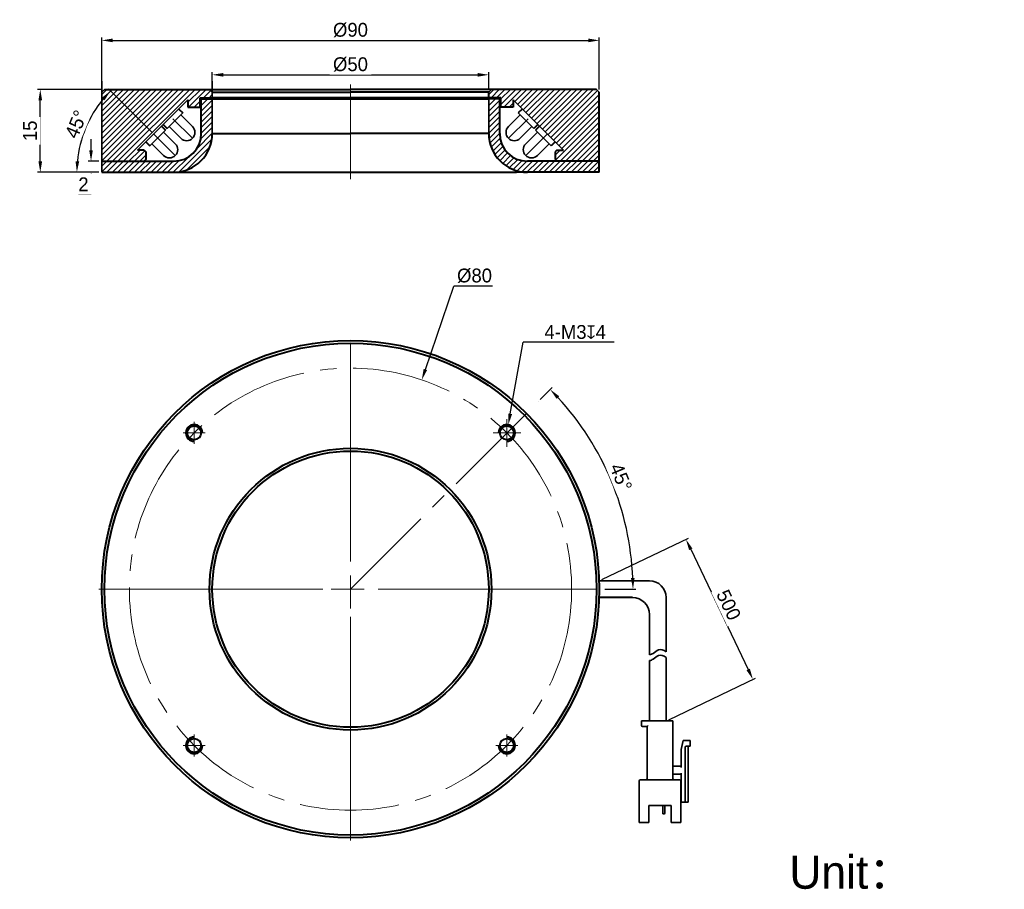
# Model space of a CAD drawing. Header units: inches. Extents: x -2800 to -2622, y -650 to -493.
import ezdxf

# ---------------------------------------------------------------- set-up
doc = ezdxf.new("R2010")
doc.units = ezdxf.units.IN
doc.header["$LTSCALE"] = 3
doc.header["$MEASUREMENT"] = 0
doc.header["$PDSIZE"] = -5
doc.linetypes.add('CENTERX2', pattern=[4, 2.5, -0.5, 0.5, -0.5])
doc.linetypes.add('点画线', pattern=[18, 12, -2, 2, -2])
doc.layers.get('0').update_dxf_attribs({"lineweight": 40})
doc.layers.get('Defpoints').update_dxf_attribs({"lineweight": 18})
for name, color, linetype, lineweight in [('中心线', 1, 'CENTERX2', 20), ('中心线层', 1, '点画线', 18), ('剖面线层', 4, 'Continuous', 18), ('尺寸线层', 3, 'Continuous', 18), ('明细栏文字', 6, 'Continuous', 18), ('粗实线层', 7, 'Continuous', 35)]:
    doc.layers.add(name, color=color, linetype=linetype, lineweight=lineweight)
doc.styles.get("Standard").update_dxf_attribs({"font": '兰亭黑 GBK.TTF'})
doc.dimstyles.new('CST Standard', dxfattribs={"dimtxt": 3.5, "dimasz": 2.5, "dimexe": 1, "dimexo": 1, "dimgap": 0.6, "dimtad": 1, "dimtoh": 1, "dimdsep": 46, "dimtxsty": 'Standard', "dimcen": -2.5, "dimdle": 5, "dimclrd": 8, "dimclre": 8, "dimadec": 1, "dimazin": 2, "dimtfac": 1, "dimtofl": 0, "dimtmove": 0, "dimatfit": 0, "dimfxl": 1, "dimtolj": 1, "dimarcsym": 0})
pattern_1 = [(45, (-2859.61205, -741.4656), (-0.5, 0.5), [])]

# ---------------------------------------------------------------- blocks, each defined once
blk = doc.blocks.new('*D92')
at = {"layer": 'Defpoints', "color": 0}
for p in [(-2715.3, -502.59), (-2765.3, -505.73), (-2715.3, -505.73)]:
    blk.add_point(p, dxfattribs=at)
at = {"layer": '尺寸线层', "color": 8, "linetype": 'Continuous', "lineweight": -2, "ltscale": 3}
for p, q in [((-2765.3, -505.23), (-2765.3, -502.09)), ((-2715.3, -505.23), (-2715.3, -502.09)), ((-2763.3, -502.59), (-2717.3, -502.59))]:
    blk.add_line(p, q, dxfattribs=at)
at = {"layer": '尺寸线层', "color": 8}
for points in [[(-2763.3, -502.26), (-2763.3, -502.93), (-2765.3, -502.59)], [(-2717.3, -502.93), (-2717.3, -502.26), (-2715.3, -502.59)]]:
    blk.add_solid(points, dxfattribs=at)
at = {"layer": '尺寸线层', "color": 0, "ltscale": 3, "insert": (-2740.3, -500.72), "char_height": 2.5, "attachment_point": 5, "bg_fill": 3, "box_fill_scale": 1.25, "bg_fill_color": 9, "bg_fill_true_color": 13158600, "bg_fill_transparency": 0}
blk.add_mtext('\\A1;%%C50', dxfattribs=at)
blk = doc.blocks.new('*D93')
at = {"layer": 'Defpoints', "color": 0}
for p in [(-2695.31, -594.16), (-2667.5, -612.02), (-2683.19, -619.52)]:
    blk.add_point(p, dxfattribs=at)
at = {"layer": '尺寸线层', "color": 8, "linetype": 'Continuous', "lineweight": -2, "ltscale": 3}
for p, q in [((-2694.86, -593.94), (-2679.16, -586.44)), ((-2678.75, -588.46), (-2668.36, -610.22)), ((-2682.74, -619.31), (-2667.04, -611.81))]:
    blk.add_line(p, q, dxfattribs=at)
at = {"layer": '尺寸线层', "color": 8}
for points in [[(-2678.45, -588.32), (-2679.05, -588.61), (-2679.62, -586.66)], [(-2668.66, -610.36), (-2668.06, -610.07), (-2667.5, -612.02)]]:
    blk.add_solid(points, dxfattribs=at)
at = {"layer": '尺寸线层', "color": 0, "ltscale": 3, "insert": (-2671.89, -598.54), "char_height": 2.5, "attachment_point": 5, "rotation": 295.541, "bg_fill": 3, "box_fill_scale": 1.25, "bg_fill_color": 9, "bg_fill_true_color": 13158600, "bg_fill_transparency": 0}
blk.add_mtext('\\A1;500', dxfattribs=at)
blk = doc.blocks.new('*D94')
at = {"layer": 'Defpoints', "color": 0}
for p in [(-2695.3, -496.36), (-2785.3, -505.73), (-2695.3, -505.73)]:
    blk.add_point(p, dxfattribs=at)
at = {"layer": '尺寸线层', "color": 8, "linetype": 'Continuous', "lineweight": -2, "ltscale": 3}
for p, q in [((-2785.3, -505.23), (-2785.3, -495.86)), ((-2783.3, -496.36), (-2697.3, -496.36)), ((-2695.3, -505.23), (-2695.3, -495.86))]:
    blk.add_line(p, q, dxfattribs=at)
at = {"layer": '尺寸线层', "color": 8}
for points in [[(-2783.3, -496.03), (-2783.3, -496.7), (-2785.3, -496.36)], [(-2697.3, -496.7), (-2697.3, -496.03), (-2695.3, -496.36)]]:
    blk.add_solid(points, dxfattribs=at)
at = {"layer": '尺寸线层', "color": 0, "ltscale": 3, "insert": (-2740.3, -494.49), "char_height": 2.5, "attachment_point": 5, "bg_fill": 3, "box_fill_scale": 1.25, "bg_fill_color": 9, "bg_fill_true_color": 13158600, "bg_fill_transparency": 0}
blk.add_mtext('\\A1;%%C90', dxfattribs=at)
blk = doc.blocks.new('*D95')
at = {"layer": 'Defpoints', "color": 0}
for p in [(-2796.41, -505.23), (-2784.8, -505.23), (-2785.3, -520.23)]:
    blk.add_point(p, dxfattribs=at)
at = {"layer": '尺寸线层', "color": 8, "linetype": 'Continuous', "lineweight": -2, "ltscale": 3}
for p, q in [((-2785.3, -505.23), (-2796.91, -505.23)), ((-2796.41, -518.23), (-2796.41, -507.23)), ((-2785.8, -520.23), (-2796.91, -520.23))]:
    blk.add_line(p, q, dxfattribs=at)
at = {"layer": '尺寸线层', "color": 8}
for points in [[(-2796.08, -507.23), (-2796.75, -507.23), (-2796.41, -505.23)], [(-2796.75, -518.23), (-2796.08, -518.23), (-2796.41, -520.23)]]:
    blk.add_solid(points, dxfattribs=at)
at = {"layer": '尺寸线层', "color": 0, "ltscale": 3, "insert": (-2798.26, -512.73), "char_height": 2.5, "attachment_point": 5, "rotation": 90, "bg_fill": 3, "box_fill_scale": 1.25, "bg_fill_color": 9, "bg_fill_true_color": 13158600, "bg_fill_transparency": 0}
blk.add_mtext('\\A1;15', dxfattribs=at)
blk = doc.blocks.new('*D96')
at = {"layer": 'Defpoints', "color": 0}
for p in [(-2706.32, -561.71), (-2690.94, -582.46), (-2785.8, -595.68), (-2740.3, -595.68), (-2694.8, -595.68)]:
    blk.add_point(p, dxfattribs=at)
at = {"layer": '尺寸线层', "color": 8, "linetype": 'Continuous', "lineweight": -2, "ltscale": 3}
for p, q in [((-2705.97, -561.35), (-2703.81, -559.2)), ((-2694.3, -595.68), (-2688.7, -595.68))]:
    blk.add_line(p, q, dxfattribs=at)
blk.add_arc((-2740.3, -595.68), 51.1, 2.2428, 42.7572, dxfattribs=at)
at = {"layer": '尺寸线层', "color": 8}
for points in [[(-2702.54, -560.76), (-2703.02, -561.22), (-2704.17, -559.55)], [(-2689.57, -593.69), (-2688.91, -593.68), (-2689.2, -595.68)]]:
    blk.add_solid(points, dxfattribs=at)
at = {"layer": '尺寸线层', "color": 0, "ltscale": 3, "insert": (-2691.38, -575.42), "char_height": 2.5, "attachment_point": 5, "rotation": 292.5, "bg_fill": 3, "box_fill_scale": 1.25, "bg_fill_color": 9, "bg_fill_true_color": 13158600, "bg_fill_transparency": 0}
blk.add_mtext('\\A1;45%%d', dxfattribs=at)
blk = doc.blocks.new('*D97')
at = {"layer": 'Defpoints', "color": 0}
for p in [(-2727.4, -557.82), (-2753.19, -633.55)]:
    blk.add_point(p, dxfattribs=at)
at = {"layer": '尺寸线层', "color": 8, "linetype": 'Continuous', "ltscale": 3}
for p, q in [((-2740.3, -590.68), (-2740.3, -553.18)), ((-2740.3, -598.18), (-2740.3, -593.18)), ((-2745.3, -595.68), (-2782.8, -595.68)), ((-2742.8, -595.68), (-2737.8, -595.68)), ((-2735.3, -595.68), (-2697.8, -595.68)), ((-2740.3, -600.68), (-2740.3, -638.18))]:
    blk.add_line(p, q, dxfattribs=at)
at = {"layer": '尺寸线层', "color": 8}
blk.add_solid([(-2727.07, -555.82), (-2726.44, -556.03), (-2727.4, -557.82)], dxfattribs=at)
at = {"layer": '尺寸线层', "color": 0, "ltscale": 3, "insert": (-2717.86, -538.96), "char_height": 2.5, "attachment_point": 5, "bg_fill": 3, "box_fill_scale": 1.25, "bg_fill_color": 9, "bg_fill_true_color": 13158600, "bg_fill_transparency": 0}
blk.add_mtext('\\A1;%%C80', dxfattribs=at)
at = {"layer": '尺寸线层', "color": 8, "linetype": 'Continuous', "lineweight": -2, "ltscale": 3}
for p in [(-2726.76, -555.92), (-2714.61, -540.84)]:
    blk.add_line(p, (-2721.62, -540.84), dxfattribs=at)
blk = doc.blocks.new('*D98')
at = {"layer": 'Defpoints', "color": 0}
for p in [(-2711.75, -565.92), (-2712.28, -568.87)]:
    blk.add_point(p, dxfattribs=at)
at = {"layer": '尺寸线层', "color": 8, "linetype": 'Continuous', "lineweight": -2, "ltscale": 3}
blk.add_line((-2711.4, -563.95), (-2709.07, -550.99), dxfattribs=at)
at = {"layer": '尺寸线层', "color": 8, "linetype": 'Continuous', "ltscale": 3}
for p, q in [((-2712.01, -569.9), (-2712.01, -564.9)), ((-2714.51, -567.4), (-2709.51, -567.4))]:
    blk.add_line(p, q, dxfattribs=at)
at = {"layer": '尺寸线层', "color": 8}
blk.add_solid([(-2711.72, -563.89), (-2711.07, -564.01), (-2711.75, -565.92)], dxfattribs=at)
at = {"layer": '尺寸线层', "color": 0, "ltscale": 3, "insert": (-2699.66, -549.15), "char_height": 2.5, "attachment_point": 5, "bg_fill": 3, "box_fill_scale": 1.25, "bg_fill_color": 9, "bg_fill_true_color": 13158600, "bg_fill_transparency": 0}
blk.add_mtext('\\A1;\\A1;4-M3{\\fGDT|b1|i0|c0|p2;\\C7;x}4', dxfattribs=at)
at = {"layer": '尺寸线层', "color": 8, "linetype": 'Continuous', "lineweight": -2, "ltscale": 3}
blk.add_line((-2692.61, -550.99), (-2709.07, -550.99), dxfattribs=at)
blk = doc.blocks.new('*D99')
at = {"layer": 'Defpoints', "color": 0}
for p in [(-2775.88, -513.31), (-2771.99, -517.19), (-2785.3, -520.23), (-2772.3, -520.23)]:
    blk.add_point(p, dxfattribs=at)
at = {"layer": '尺寸线层', "color": 8, "linetype": 'Continuous', "lineweight": -2, "ltscale": 3}
for p, q in [((-2776.23, -512.95), (-2784.05, -505.14)), ((-2785.8, -520.23), (-2790.3, -520.23))]:
    blk.add_line(p, q, dxfattribs=at)
blk.add_arc((-2768.95, -520.23), 20.85, 140.4993, 174.5008, dxfattribs=at)
at = {"layer": '尺寸线层', "color": 8}
for points in [[(-2784.79, -507.19), (-2785.28, -506.75), (-2783.69, -505.49)], [(-2790.03, -518.22), (-2789.37, -518.25), (-2789.8, -520.23)]]:
    blk.add_solid(points, dxfattribs=at)
at = {"layer": '尺寸线层', "color": 0, "ltscale": 3, "insert": (-2789.92, -511.54), "char_height": 2.5, "attachment_point": 5, "rotation": 67.5, "bg_fill": 3, "box_fill_scale": 1.25, "bg_fill_color": 9, "bg_fill_true_color": 13158600, "bg_fill_transparency": 0}
blk.add_mtext('\\A1;45%%d', dxfattribs=at)
at = {"layer": 'Defpoints', "color": 0}
blk.add_point((-2787.01, -509.81), dxfattribs=at)
blk = doc.blocks.new('*D100')
at = {"layer": 'Defpoints', "color": 0}
for p in [(-2785.3, -518.23), (-2785.3, -520.23)]:
    blk.add_point(p, dxfattribs=at)
at = {"layer": '尺寸线层', "color": 8, "linetype": 'Continuous', "lineweight": -2, "ltscale": 3}
for p, q in [((-2787.23, -516.23), (-2787.23, -514.23)), ((-2785.8, -518.23), (-2787.73, -518.23)), ((-2785.8, -520.23), (-2787.73, -520.23)), ((-2787.23, -522.23), (-2787.23, -524.23)), ((-2787.23, -524.23), (-2789.47, -524.23))]:
    blk.add_line(p, q, dxfattribs=at)
at = {"layer": '尺寸线层', "color": 8}
for points in [[(-2787.56, -516.23), (-2786.9, -516.23), (-2787.23, -518.23)], [(-2786.9, -522.23), (-2787.56, -522.23), (-2787.23, -520.23)]]:
    blk.add_solid(points, dxfattribs=at)
at = {"layer": '尺寸线层', "color": 0, "ltscale": 3, "insert": (-2788.6, -522.41), "char_height": 2.5, "attachment_point": 5, "bg_fill": 3, "box_fill_scale": 1.25, "bg_fill_color": 9, "bg_fill_true_color": 13158600, "bg_fill_transparency": 0}
blk.add_mtext('\\A1;2', dxfattribs=at)
at = {"layer": 'Defpoints', "color": 0}
blk.add_point((-2787.23, -520.23), dxfattribs=at)

msp = doc.modelspace()

# ---------------------------------------------------------------- linework, layer by layer
at = {"color": 0, "ltscale": 3}
for p, q in [((-2765.297, -505.734), (-2740.297, -505.734)), ((-2769.697, -507.127), (-2769.697, -508.437)), ((-2767.497, -508.437), (-2767.497, -506.731)), ((-2767.497, -506.731), (-2765.297, -506.731)), ((-2767.297, -506.931), (-2765.297, -506.931)), ((-2767.297, -513.229), (-2767.297, -506.931)), ((-2715.297, -506.731), (-2765.297, -506.731)), ((-2765.297, -506.931), (-2715.297, -506.931)), ((-2713.097, -506.731), (-2715.297, -506.731)), ((-2713.297, -506.931), (-2715.297, -506.931)), ((-2713.297, -513.229), (-2713.297, -506.931)), ((-2713.097, -508.437), (-2713.097, -506.731)), ((-2710.897, -507.127), (-2710.897, -508.437)), ((-2771.35, -508.78), (-2770.643, -509.487)), ((-2769.697, -508.437), (-2767.497, -508.437)), ((-2710.897, -508.437), (-2713.097, -508.437)), ((-2709.244, -508.78), (-2709.951, -509.487)), ((-2774.461, -511.891), (-2773.754, -512.598)), ((-2774.178, -511.608), (-2773.471, -512.316)), ((-2706.415, -511.608), (-2707.122, -512.316)), ((-2706.133, -511.891), (-2706.84, -512.598)), ((-2777.29, -514.72), (-2776.583, -515.427)), ((-2765.297, -513.229), (-2740.297, -513.229)), ((-2715.297, -513.229), (-2740.297, -513.229)), ((-2703.304, -514.72), (-2704.011, -515.427)), ((-2777.597, -516.227), (-2778.797, -516.227)), ((-2777.597, -516.227), (-2777.297, -516.527)), ((-2702.997, -516.227), (-2703.297, -516.527)), ((-2702.997, -516.227), (-2701.797, -516.227)), ((-2777.297, -517.929), (-2777.597, -518.229)), ((-2777.297, -516.527), (-2777.297, -517.929)), ((-2695.297, -518.229), (-2708.297, -518.229)), ((-2703.297, -516.527), (-2703.297, -517.929)), ((-2703.297, -517.929), (-2702.997, -518.229)), ((-2772.297, -520.229), (-2710.297, -520.229)), ((-2708.297, -520.229), (-2710.297, -520.229)), ((-2695.297, -520.229), (-2708.297, -520.229)), ((-2689.281, -597.204), (-2695.323, -597.204))]:
    msp.add_line(p, q, dxfattribs=at)
for centre, radius in [((-2768.581, -567.398), 1.25), ((-2712.013, -567.398), 1.25), ((-2712.013, -567.398), 1.25), ((-2740.297, -595.682), 25.498), ((-2740.297, -595.682), 25), ((-2768.581, -623.966), 1.25), ((-2712.013, -623.966), 1.25)]:
    msp.add_circle(centre, radius, dxfattribs=at)
for centre, radius, start, end in [((-2772.297, -513.229), 5, 270, 0), ((-2772.297, -513.229), 7, 270, 0), ((-2708.297, -513.229), 7, 180, 270), ((-2708.297, -513.229), 5, 180, 270), ((-2768.581, -567.398), 1.5, 0, 270), ((-2712.013, -567.398), 1.5, 270, 180), ((-2712.013, -567.398), 1.5, 270, 180), ((-2768.581, -623.966), 1.5, 90, 0), ((-2712.013, -623.966), 1.5, 180, 90)]:
    msp.add_arc(centre, radius, start, end, dxfattribs=at)
at = {"layer": '中心线', "color": 0, "ltscale": 3}
msp.add_line((-2740.297, -504.327), (-2740.297, -521.492), dxfattribs=at)
at = {"layer": '中心线层', "color": 0}
for p, q in [((-2772.411, -510.548), (-2768.875, -514.083)), ((-2708.183, -510.548), (-2711.719, -514.083)), ((-2775.876, -513.305), (-2771.986, -517.195)), ((-2704.718, -513.305), (-2708.607, -517.195)), ((-2740.297, -641.182), (-2740.297, -550.182)), ((-2768.581, -569.398), (-2768.581, -565.398)), ((-2712.013, -569.398), (-2712.013, -565.398)), ((-2712.013, -569.398), (-2712.013, -565.398)), ((-2766.581, -567.398), (-2770.581, -567.398)), ((-2714.013, -567.398), (-2710.013, -567.398)), ((-2714.013, -567.398), (-2710.013, -567.398)), ((-2768.581, -621.966), (-2768.581, -625.966)), ((-2712.013, -621.966), (-2712.013, -625.966)), ((-2766.581, -623.966), (-2770.581, -623.966)), ((-2714.013, -623.966), (-2710.013, -623.966))]:
    msp.add_line(p, q, dxfattribs=at)
at = {"layer": '中心线层', "color": 0, "ltscale": 0.5}
msp.add_line((-2740.297, -595.682), (-2706.321, -561.706), dxfattribs=at)
msp.add_circle((-2740.297, -595.682), 40, dxfattribs=at)
at = {"layer": '粗实线层', "color": 0, "ltscale": 3}
for p, q in [((-2785.297, -520.229), (-2785.297, -503.734)), ((-2784.797, -505.234), (-2785.297, -505.734)), ((-2765.795, -505.234), (-2765.297, -505.734)), ((-2778.797, -516.227), (-2769.697, -507.127)), ((-2765.297, -513.229), (-2765.297, -506.931)), ((-2715.297, -513.229), (-2715.297, -506.931)), ((-2701.797, -516.227), (-2710.897, -507.127)), ((-2770.643, -509.487), (-2773.471, -512.316)), ((-2770.996, -509.841), (-2768.875, -511.962)), ((-2709.597, -509.841), (-2711.719, -511.962)), ((-2709.951, -509.487), (-2707.122, -512.316)), ((-2773.754, -512.598), (-2776.583, -515.427)), ((-2773.118, -511.962), (-2770.996, -514.083)), ((-2707.476, -511.962), (-2709.597, -514.083)), ((-2706.84, -512.598), (-2704.011, -515.427)), ((-2774.108, -512.952), (-2771.986, -515.073)), ((-2706.486, -512.952), (-2708.607, -515.073)), ((-2776.229, -515.073), (-2774.108, -517.195)), ((-2704.365, -515.073), (-2706.486, -517.195)), ((-2686.237, -594.16), (-2695.323, -594.16)), ((-2683.194, -597.204), (-2683.194, -607.01)), ((-2686.237, -600.247), (-2686.237, -607.565)), ((-2686.237, -608.606), (-2686.237, -619.523)), ((-2683.194, -608.051), (-2683.194, -619.523))]:
    msp.add_line(p, q, dxfattribs=at)
at = {"layer": '粗实线层', "color": 0}
for p, q in [((-2687.658, -620.335), (-2687.658, -619.523)), ((-2687.658, -619.523), (-2681.976, -619.523)), ((-2681.976, -629.973), (-2681.976, -619.523)), ((-2687.455, -620.538), (-2686.643, -620.538)), ((-2686.643, -629.973), (-2686.643, -620.538)), ((-2680.15, -623.074), (-2680.455, -624.697)), ((-2678.831, -623.074), (-2680.15, -623.074)), ((-2678.831, -624.089), (-2678.831, -623.074)), ((-2680.455, -624.697), (-2680.455, -627.944)), ((-2679.744, -634.234), (-2679.744, -624.291)), ((-2679.541, -624.089), (-2678.831, -624.089)), ((-2679.237, -634.234), (-2679.237, -624.089)), ((-2680.455, -627.741), (-2681.773, -627.741)), ((-2688.063, -637.886), (-2688.063, -630.379)), ((-2687.86, -630.176), (-2680.759, -630.176)), ((-2681.773, -629.161), (-2680.455, -629.161)), ((-2680.556, -637.886), (-2680.556, -630.379)), ((-2680.455, -628.958), (-2680.455, -634.234)), ((-2680.455, -633.016), (-2680.556, -633.016)), ((-2682.281, -634.842), (-2686.339, -634.842)), ((-2686.339, -637.886), (-2686.339, -634.842)), ((-2683.803, -634.842), (-2683.803, -636.242)), ((-2683.447, -634.842), (-2683.447, -636.242)), ((-2682.281, -637.886), (-2682.281, -634.842)), ((-2680.556, -634.234), (-2679.237, -634.234)), ((-2683.549, -636.344), (-2683.702, -636.344)), ((-2686.339, -637.886), (-2688.063, -637.886)), ((-2680.556, -637.886), (-2682.281, -637.886))]:
    msp.add_line(p, q, dxfattribs=at)
at = {"layer": '粗实线层', "color": 0, "ltscale": 3}
for centre, radius, start, end in [((-2769.936, -513.023), 1.5, 225.0001, 45.0001), ((-2710.658, -513.023), 1.5, 134.9999, 314.9999), ((-2773.047, -516.134), 1.5, 225.0001, 45.0001), ((-2707.547, -516.134), 1.5, 134.9999, 314.9999), ((-2686.237, -597.204), 3.044, 0, 90), ((-2689.281, -600.247), 3.044, 0, 90)]:
    msp.add_arc(centre, radius, start, end, dxfattribs=at)
at = {"layer": '粗实线层', "color": 0}
for centre, radius, start, end in [((-2687.455, -620.335), 0.203, 180, 270), ((-2679.541, -624.291), 0.203, 90, 180), ((-2681.773, -627.538), 0.203, 180, 270), ((-2687.86, -630.379), 0.203, 90, 180), ((-2686.846, -629.973), 0.203, 270, 0), ((-2681.773, -629.364), 0.203, 90, 180), ((-2681.773, -629.973), 0.203, 180, 270), ((-2680.759, -630.379), 0.203, 0, 90), ((-2683.702, -636.242), 0.101, 180, 270), ((-2683.549, -636.242), 0.101, 270, 0)]:
    msp.add_arc(centre, radius, start, end, dxfattribs=at)
at = {"layer": '粗实线层', "color": 0, "ltscale": 3}
for points, knots in [([(-2686.237, -607.565), (-2685.995, -607.528), (-2685.438, -607.326), (-2684.48, -606.358), (-2683.68, -606.663), (-2683.194, -607.01)], [0, 0, 0, 0, 317.7640133, 748.6513613, 1380.7957549, 1380.7957549, 1380.7957549, 1380.7957549]), ([(-2686.237, -608.606), (-2685.995, -608.569), (-2685.438, -608.366), (-2684.48, -607.399), (-2683.68, -607.704), (-2683.194, -608.051)], [0, 0, 0, 0, 317.2216419, 747.3735354, 1378.4389615, 1378.4389615, 1378.4389615, 1378.4389615])]:
    msp.add_open_spline(points, degree=3, knots=knots, dxfattribs=at)
at = {"layer": '粗实线层', "color": 0}
msp.add_open_spline([(-2686.643, -620.538), (-2686.64, -620.535), (-2686.631, -620.526), (-2686.612, -620.507), (-2686.584, -620.479), (-2686.552, -620.446), (-2686.515, -620.41), (-2686.478, -620.373), (-2686.453, -620.347), (-2686.44, -620.335)], degree=3, knots=[0, 0, 0, 0, 112.2224716, 397.6375794, 794.4353833, 1262.4363742, 1773.5916603, 2304.3684067, 2831.402444, 2831.402444, 2831.402444, 2831.402444], dxfattribs=at)

# ---------------------------------------------------------------- texts
at = {"layer": '明细栏文字', "color": 0, "ltscale": 3, "insert": (-2660.911, -643.898), "char_height": 6, "width": 32.50612, "attachment_point": 1}
msp.add_mtext('Unit：mm', dxfattribs=at)

# ---------------------------------------------------------------- next in the draw order: dimensions: what is measured, and where the dimension line sits
at = {"layer": '尺寸线层', "color": 0, "ltscale": 3}
dim = msp.add_linear_dim(base=(-2715.297, -502.594), p1=(-2765.297, -505.734), p2=(-2715.297, -505.734), dimstyle='CST Standard', override={"dimtxt": 2.5, "dimasz": 2, "dimexe": 0.49975, "dimexo": 0.49975, "dimgap": 0.49975, "dimpost": '%%C<>', "dimsah": 1, "dimdle": 4, "dimtfill": 1, "dimtzin": 8}, dxfattribs=at)
dim.commit()
dim.dimension.update_dxf_attribs({"geometry": '*D92', "text_midpoint": (-2740.297, -500.719)})
dim = msp.add_linear_dim(base=(-2667.495, -612.022), p1=(-2695.313, -594.16), p2=(-2683.194, -619.523), angle=295.54102, text='500', dimstyle='CST Standard', override={"dimscale": 1, "dimtxt": 2.5, "dimasz": 2, "dimexe": 0.49975, "dimexo": 0.49975, "dimgap": 0.49975, "dimsah": 1, "dimdle": 4, "dimtfill": 1}, dxfattribs=at)
dim.commit()
dim.dimension.update_dxf_attribs({"geometry": '*D93', "text_midpoint": (-2671.888, -598.544)})

# ---------------------------------------------------------------- next in the draw order: linework, layer by layer
at = {"color": 0, "ltscale": 3}
for radius in [45, 44.5]:
    msp.add_circle((-2740.297, -595.682), radius, dxfattribs=at)
at = {"layer": '中心线层', "color": 0}
msp.add_line((-2785.797, -595.682), (-2694.797, -595.682), dxfattribs=at)

# ---------------------------------------------------------------- next in the draw order: dimensions: what is measured, and where the dimension line sits
at = {"layer": '尺寸线层', "color": 0, "ltscale": 3}
dim = msp.add_linear_dim(base=(-2695.297, -496.363), p1=(-2785.297, -505.734), p2=(-2695.297, -505.734), dimstyle='CST Standard', override={"dimtxt": 2.5, "dimasz": 2, "dimexe": 0.49975, "dimexo": 0.49975, "dimgap": 0.49975, "dimpost": '%%C<>', "dimsah": 1, "dimdle": 4, "dimtfill": 1, "dimtzin": 8}, dxfattribs=at)
dim.commit()
dim.dimension.update_dxf_attribs({"geometry": '*D94', "text_midpoint": (-2740.297, -494.489)})

# ---------------------------------------------------------------- next in the draw order: linework, layer by layer
at = {"color": 0, "ltscale": 3}
for p, q in [((-2695.797, -505.234), (-2740.297, -505.234)), ((-2715.297, -505.734), (-2740.297, -505.734)), ((-2715.297, -506.731), (-2715.297, -505.734)), ((-2695.297, -520.229), (-2695.297, -505.734))]:
    msp.add_line(p, q, dxfattribs=at)
at = {"layer": '中心线', "color": 0, "ltscale": 3}
msp.add_line((-2740.297, -504.327), (-2740.297, -521.492), dxfattribs=at)
at = {"layer": '粗实线层', "color": 0, "ltscale": 3}
for p, q in [((-2765.297, -506.731), (-2765.297, -503.734)), ((-2783.297, -505.234), (-2783.297, -505.234)), ((-2714.799, -505.234), (-2715.297, -505.734)), ((-2697.297, -505.234), (-2697.297, -505.234)), ((-2695.797, -505.234), (-2695.297, -505.734))]:
    msp.add_line(p, q, dxfattribs=at)

# ---------------------------------------------------------------- next in the draw order: dimensions: what is measured, and where the dimension line sits
at = {"layer": '尺寸线层', "color": 0, "ltscale": 3}
dim = msp.add_linear_dim(base=(-2796.4132, -505.2339), p1=(-2785.2969, -520.229), p2=(-2784.7969, -505.2339), angle=90, dimstyle='CST Standard', override={"dimtxt": 2.5, "dimasz": 2, "dimexe": 0.49975, "dimexo": 0.49975, "dimgap": 0.49975, "dimsah": 1, "dimdle": 4, "dimtfill": 1, "dimtzin": 8}, dxfattribs=at)
dim.commit()
dim.dimension.update_dxf_attribs({"geometry": '*D95', "text_midpoint": (-2798.2611, -512.7315)})
dim = msp.add_angular_dim_2l(base=(-2690.943, -582.458), line1=((-2785.797, -595.682), (-2694.797, -595.682)), line2=((-2740.297, -595.682), (-2706.321, -561.706)), dimstyle='CST Standard', override={"dimtxt": 2.5, "dimasz": 2, "dimexe": 0.49975, "dimexo": 0.49975, "dimgap": 0.49975, "dimtad": 1, "dimtih": 0, "dimtoh": 0, "dimsah": 1, "dimdle": 4, "dimtdec": 1, "dimtfill": 1, "dimtzin": 8}, dxfattribs=at)
dim.commit()
dim.dimension.update_dxf_attribs({"geometry": '*D96', "text_midpoint": (-2691.384, -575.422)})

# ---------------------------------------------------------------- next in the draw order: hatches: boundary and pattern name
at = {"layer": '剖面线层', "ltscale": 3}
h = msp.add_hatch(dxfattribs=at)
h.set_pattern_fill('JIS_WOOD', color=0, style=0)
h.set_pattern_definition(pattern_1)
h.paths.add_polyline_path([(-2709.244, -508.78), (-2710.21, -507.813), (-2710.897, -507.127), (-2710.897, -507.813), (-2710.897, -508.437), (-2713.097, -508.437), (-2713.097, -507.813), (-2713.097, -506.731), (-2715.297, -506.731), (-2715.297, -505.734), (-2714.799, -505.234), (-2695.797, -505.234), (-2695.297, -505.734), (-2695.297, -518.229), (-2702.997, -518.229), (-2703.297, -517.929), (-2703.297, -516.527), (-2702.997, -516.227), (-2701.797, -516.227), (-2703.304, -514.72), (-2704.718, -513.305), (-2706.133, -511.891), (-2706.415, -511.608)], flags=0)
h.paths.add_polyline_path([(-2785.297, -518.229), (-2785.297, -507.813), (-2785.297, -505.734), (-2784.797, -505.234), (-2765.795, -505.234), (-2765.297, -505.734), (-2765.297, -506.731), (-2767.497, -506.731), (-2767.497, -508.437), (-2769.697, -508.437), (-2769.697, -507.127), (-2771.35, -508.78), (-2774.178, -511.608), (-2774.461, -511.891), (-2775.876, -513.305), (-2777.29, -514.72), (-2778.797, -516.227), (-2777.597, -516.227), (-2777.297, -516.527), (-2777.297, -517.929), (-2777.597, -518.229)], flags=0)
h = msp.add_hatch(dxfattribs=at)
h.set_pattern_fill('JIS_WOOD', color=0, style=0)
h.set_pattern_definition(pattern_1)
edge = h.paths.add_edge_path(flags=0)
edge.add_line((-2785.297, -520.229), (-2785.297, -519.66))
edge.add_line((-2785.297, -519.66), (-2785.297, -518.229))
edge.add_line((-2785.297, -518.229), (-2777.597, -518.229))
edge.add_line((-2777.597, -518.229), (-2772.297, -518.229))
edge.add_arc((-2772.297, -513.229), 5, 270, 0)
edge.add_line((-2767.297, -513.229), (-2767.297, -506.931))
edge.add_line((-2767.297, -506.931), (-2765.297, -506.931))
edge.add_line((-2765.297, -506.931), (-2765.297, -513.229))
edge.add_arc((-2772.297, -513.229), 7, 270, 360, ccw=False)
edge.add_line((-2772.297, -520.229), (-2785.297, -520.229))
edge = h.paths.add_edge_path(flags=0)
edge.add_arc((-2708.297, -513.229), 7, 214.06251, 270, ccw=False)
edge.add_arc((-2708.297, -513.229), 7, 180, 214.06251, ccw=False)
edge.add_line((-2715.297, -513.229), (-2715.297, -506.931))
edge.add_line((-2715.297, -506.931), (-2713.297, -506.931))
edge.add_line((-2713.297, -506.931), (-2713.297, -513.229))
edge.add_arc((-2708.297, -513.229), 5, 180, 270)
edge.add_line((-2708.297, -518.229), (-2702.997, -518.229))
edge.add_line((-2702.997, -518.229), (-2695.297, -518.229))
edge.add_line((-2695.297, -518.229), (-2695.297, -520.229))
edge.add_line((-2695.297, -520.229), (-2708.297, -520.229))

# ---------------------------------------------------------------- next in the draw order: linework, layer by layer
at = {"color": 0, "ltscale": 3}
for p, q in [((-2784.797, -505.234), (-2740.297, -505.234)), ((-2785.297, -518.229), (-2772.297, -518.229)), ((-2785.297, -520.229), (-2772.297, -520.229))]:
    msp.add_line(p, q, dxfattribs=at)

# ---------------------------------------------------------------- next in the draw order: dimensions: what is measured, and where the dimension line sits
at = {"layer": '尺寸线层', "color": 0, "ltscale": 3}
dim = msp.add_diameter_dim_2p(p1=(-2753.19, -633.547), p2=(-2727.404, -557.817), dimstyle='CST Standard', override={"dimtxt": 2.5, "dimasz": 2, "dimexe": 0.49975, "dimexo": 0.49975, "dimgap": 0.49975, "dimpost": '%%C<>', "dimsah": 1, "dimdle": 4, "dimtfill": 1, "dimtzin": 8}, dxfattribs=at)
dim.commit()
dim.dimension.update_dxf_attribs({"geometry": '*D97', "text_midpoint": (-2717.864, -540.836), "dimtype": 163})

# ---------------------------------------------------------------- next in the draw order: dimensions: what is measured, and where the dimension line sits
dim = msp.add_angular_dim_2l(base=(-2787.005, -509.806), line1=((-2785.297, -520.229), (-2772.297, -520.229)), line2=((-2775.876, -513.305), (-2771.986, -517.195)), dimstyle='CST Standard', override={"dimtxt": 2.5, "dimasz": 2, "dimexe": 0.49975, "dimexo": 0.49975, "dimgap": 0.49975, "dimtad": 1, "dimtih": 0, "dimtoh": 0, "dimsah": 1, "dimdle": 4, "dimtdec": 1, "dimtfill": 1, "dimtzin": 8}, dxfattribs=at)
dim.commit()
dim.dimension.update_dxf_attribs({"geometry": '*D99', "text_midpoint": (-2789.918, -511.545)})
dim = msp.add_diameter_dim_2p(p1=(-2712.277, -568.874), p2=(-2711.748, -565.921), text='\\A1;4-M3{\\fGDT|b1|i0|c0|p2;\\C7;x}4', dimstyle='CST Standard', override={"dimtxt": 2.5, "dimasz": 2, "dimexe": 0.49975, "dimexo": 0.49975, "dimgap": 0.49975, "dimpost": '4-M<>牙深4\\X均布', "dimtxsty": 'Standard', "dimsah": 1, "dimdle": 4, "dimtfill": 1, "dimtzin": 8}, dxfattribs=at)
dim.commit()
dim.dimension.update_dxf_attribs({"geometry": '*D98', "text_midpoint": (-2699.66, -550.994), "dimtype": 163})

# ---------------------------------------------------------------- next in the draw order: dimensions: what is measured, and where the dimension line sits
dim = msp.add_linear_dim(base=(-2787.23, -520.229), p1=(-2785.297, -518.229), p2=(-2785.297, -520.229), angle=270, dimstyle='CST Standard', override={"dimtxt": 2.5, "dimasz": 2, "dimexe": 0.49975, "dimexo": 0.49975, "dimgap": 0.49975, "dimsah": 1, "dimdle": 4, "dimtfill": 1, "dimtzin": 8}, dxfattribs=at)
dim.commit()
dim.dimension.update_dxf_attribs({"geometry": '*D100', "text_midpoint": (-2788.6, -522.407)})

doc.saveas('drawing.dxf')
